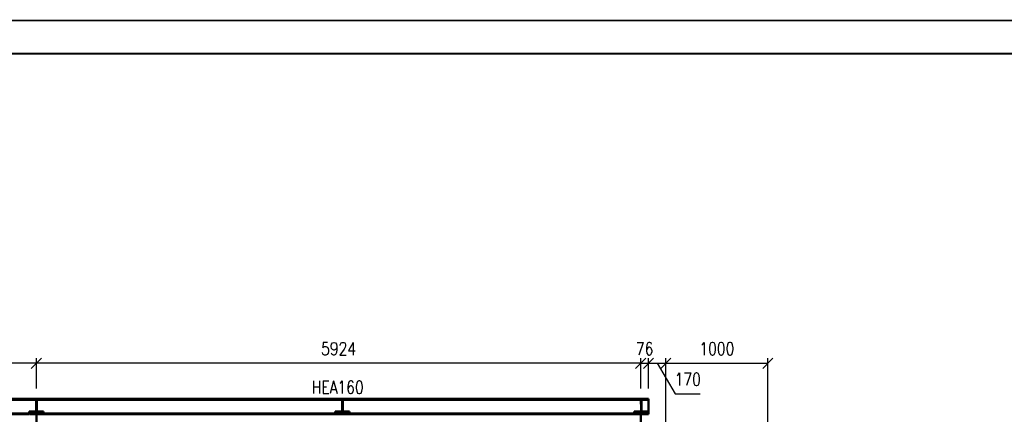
# Paper-space layout 'Layout1' of a CAD drawing. Extents: x -2 to 1083, y -36 to 422.
# Tile 20 of 93: x 173 to 366, y 343 to 420. Entities that reach past the tile are written whole.
import ezdxf
from ezdxf.enums import TextEntityAlignment as Align

# ---------------------------------------------------------------- set-up
doc = ezdxf.new("R2010")
doc.units = 0
doc.linetypes.add('ACAD_ISO02W100', pattern=[15, 12, -3])
doc.linetypes.add('ACAD_ISO04W100', pattern=[30.5, 24, -3, 0.5, -3])
doc.layers.get('0').update_dxf_attribs({"linetype": 'CONTINUOUS'})
doc.layers.get('DEFPOINTS').update_dxf_attribs({"color": 132, "linetype": 'CONTINUOUS'})
doc.layers.add('RAMECEK_HP', color=251, linetype='CONTINUOUS')
for name, color, linetype, lineweight in [('SS_2.ET-HALA_TaO-KCE_VELINU-NADSTAVBA', 72, 'CONTINUOUS', 50), ('SS_KOTY', 3, 'CONTINUOUS', 25), ('SS_POPIS_PROFILU', 13, 'CONTINUOUS', 25)]:
    doc.layers.add(name, color=color, linetype=linetype, lineweight=lineweight)
doc.styles.add('ROMANS', font='romans.shx', dxfattribs={"width": 0.8})
doc.styles.add('romans.shx', font='romans.shx', dxfattribs={"height": 5})
doc.dimstyles.new('A-1_(2.5)_50AS', dxfattribs={"dimtxt": 2.5, "dimasz": 2, "dimexe": 1, "dimexo": 2, "dimgap": 0, "dimtad": 0, "dimdec": 1, "dimlfac": 50, "dimrnd": 1, "dimtxsty": 'ROMANS', "dimblk1": 'OBLIQUE', "dimblk2": 'OBLIQUE', "dimsah": 1, "dimcen": 2, "dimclrd": 256, "dimclre": 256, "dimclrt": 256, "dimadec": 1, "dimazin": 2, "dimtfac": 0.714286, "dimtdec": 1, "dimtmove": 0, "dimatfit": 3, "dimldrblk": 'OPEN', "dimfxl": 1, "dimtvp": 1.142857, "dimtfill": 1, "dimtolj": 1, "dimlwd": -1, "dimlwe": -1, "dimarcsym": 0})

# ---------------------------------------------------------------- blocks, each defined once
blk = doc.blocks.new('*U6')
at = {"layer": 'RAMECEK_HP', "lineweight": 35, "const_width": 0.35}
for points in [[(0, 420), (0, 0), (891, 0), (891, 420)], [(6.5, 413.5), (6.5, 6.5), (884.5, 6.5), (884.5, 413.5)]]:
    blk.add_lwpolyline(points, close=True, dxfattribs=at)
at = {"layer": 'DEFPOINTS', "style": 'ROMANS', "width": 0.8}
blk.add_attdef('TISK', text='', height=10, dxfattribs=at).set_placement((891, -33), align=Align.RIGHT)
blk = doc.blocks.new('_Oblique')
at = {"color": 0, "linetype": 'ByBlock', "lineweight": -2}
blk.add_line((-0.5, -0.5), (0.5, 0.5), dxfattribs=at)
blk = doc.blocks.new('*D39')
at = {"layer": 'DEFPOINTS', "color": 0, "transparency": 16777216}
for p in [(296.62, 352.73), (295.1, 345.75, 17451.84), (296.62, 345.75, 17491.64)]:
    blk.add_point(p, dxfattribs=at)
at = {"layer": 'SS_KOTY', "transparency": 16777216}
for p, q in [((295.1, 347.75), (295.1, 353.73)), ((296.62, 347.75), (296.62, 353.73)), ((295.1, 352.73), (296.62, 352.73))]:
    blk.add_line(p, q, dxfattribs=at)
at = {"layer": 'SS_KOTY', "transparency": 16777216, "insert": (295.86, 355.59), "char_height": 2.5, "attachment_point": 5, "style": 'ROMANS', "bg_fill": 3, "box_fill_scale": 1.1, "bg_fill_color": 256, "bg_fill_true_color": 13158600, "bg_fill_transparency": 0}
blk.add_mtext('\\A1;76', dxfattribs=at)
at = {"layer": 'SS_KOTY', "transparency": 16777216, "xscale": 2, "yscale": 2, "zscale": 2, "rotation": 180}
blk.add_blockref('_Oblique', (295.1, 352.73), dxfattribs=at)
at = {"layer": 'SS_KOTY', "transparency": 16777216, "xscale": 2, "yscale": 2, "zscale": 2}
blk.add_blockref('_Oblique', (296.62, 352.73), dxfattribs=at)
blk = doc.blocks.new('_OPEN')
at = {"color": 0, "linetype": 'ByBlock'}
for p, q in [((-1, 0.167), (0, 0)), ((0, 0), (-1, -0.167)), ((0, 0), (-1, 0))]:
    blk.add_line(p, q, dxfattribs=at)
blk = doc.blocks.new('*D40')
at = {"layer": 'DEFPOINTS', "color": 0, "transparency": 16777216}
for p in [(176.62, 352.73), (176.62, 345.75, 17451.84), (295.1, 345.75, 17451.84)]:
    blk.add_point(p, dxfattribs=at)
at = {"layer": 'SS_KOTY', "transparency": 16777216}
for p, q in [((176.62, 347.75), (176.62, 353.73)), ((295.1, 347.75), (295.1, 353.73)), ((295.1, 352.73), (176.62, 352.73))]:
    blk.add_line(p, q, dxfattribs=at)
at = {"layer": 'SS_KOTY', "transparency": 16777216, "xscale": 2, "yscale": 2, "zscale": 2, "rotation": 180}
blk.add_blockref('_Oblique', (176.62, 352.73), dxfattribs=at)
at = {"layer": 'SS_KOTY', "transparency": 16777216, "xscale": 2, "yscale": 2, "zscale": 2}
blk.add_blockref('_Oblique', (295.1, 352.73), dxfattribs=at)
at = {"layer": 'SS_KOTY', "transparency": 16777216, "insert": (235.86, 355.59), "char_height": 2.5, "attachment_point": 5, "style": 'ROMANS', "bg_fill": 3, "box_fill_scale": 1.1, "bg_fill_color": 256, "bg_fill_true_color": 13158600, "bg_fill_transparency": 0}
blk.add_mtext('\\A1;5924', dxfattribs=at)
blk = doc.blocks.new('*D41')
at = {"layer": 'DEFPOINTS', "color": 0, "transparency": 16777216}
for p in [(58.14, 352.73), (58.14, 345.75, 17451.84), (176.62, 345.75, 17451.84)]:
    blk.add_point(p, dxfattribs=at)
at = {"layer": 'SS_KOTY', "transparency": 16777216}
for p, q in [((58.14, 347.75), (58.14, 353.73)), ((176.62, 347.75), (176.62, 353.73)), ((176.62, 352.73), (58.14, 352.73))]:
    blk.add_line(p, q, dxfattribs=at)
at = {"layer": 'SS_KOTY', "transparency": 16777216, "xscale": 2, "yscale": 2, "zscale": 2, "rotation": 180}
blk.add_blockref('_Oblique', (58.14, 352.73), dxfattribs=at)
at = {"layer": 'SS_KOTY', "transparency": 16777216, "xscale": 2, "yscale": 2, "zscale": 2}
blk.add_blockref('_Oblique', (176.62, 352.73), dxfattribs=at)
at = {"layer": 'SS_KOTY', "transparency": 16777216, "insert": (117.38, 355.59), "char_height": 2.5, "attachment_point": 5, "style": 'ROMANS', "bg_fill": 3, "box_fill_scale": 1.1, "bg_fill_color": 256, "bg_fill_true_color": 13158600, "bg_fill_transparency": 0}
blk.add_mtext('\\A1;5924', dxfattribs=at)
blk = doc.blocks.new('*D43')
at = {"layer": 'DEFPOINTS', "color": 0, "transparency": 16777216}
for p in [(320.02, 352.73), (300.02, 293.75, 17491.64), (320.02, 293.75, 17491.64)]:
    blk.add_point(p, dxfattribs=at)
at = {"layer": 'SS_KOTY', "transparency": 16777216}
for p, q in [((300.02, 295.75), (300.02, 353.73)), ((320.02, 295.75), (320.02, 353.73)), ((300.02, 352.73), (320.02, 352.73))]:
    blk.add_line(p, q, dxfattribs=at)
at = {"layer": 'SS_KOTY', "transparency": 16777216, "xscale": 2, "yscale": 2, "zscale": 2, "rotation": 180}
blk.add_blockref('_Oblique', (300.02, 352.73), dxfattribs=at)
at = {"layer": 'SS_KOTY', "transparency": 16777216, "xscale": 2, "yscale": 2, "zscale": 2}
blk.add_blockref('_Oblique', (320.02, 352.73), dxfattribs=at)
at = {"layer": 'SS_KOTY', "transparency": 16777216, "insert": (310.02, 355.59), "char_height": 2.5, "attachment_point": 5, "style": 'ROMANS', "bg_fill": 3, "box_fill_scale": 1.1, "bg_fill_color": 256, "bg_fill_true_color": 13158600, "bg_fill_transparency": 0}
blk.add_mtext('\\A1;1000', dxfattribs=at)
blk = doc.blocks.new('*D38')
at = {"layer": 'DEFPOINTS', "color": 0, "transparency": 16777216}
for p in [(300.02, 352.73), (296.62, 345.75, 17491.64), (300.02, 293.75, 17491.64)]:
    blk.add_point(p, dxfattribs=at)
at = {"layer": 'SS_KOTY', "transparency": 16777216}
for p, q in [((296.62, 347.75), (296.62, 353.73)), ((300.02, 295.75), (300.02, 353.73)), ((296.62, 352.73), (300.02, 352.73)), ((298.32, 352.73), (301.88, 346.73)), ((301.88, 346.73), (306.73, 346.73))]:
    blk.add_line(p, q, dxfattribs=at)
at = {"layer": 'SS_KOTY', "transparency": 16777216, "xscale": 2, "yscale": 2, "zscale": 2, "rotation": 180}
blk.add_blockref('_Oblique', (296.62, 352.73), dxfattribs=at)
at = {"layer": 'SS_KOTY', "transparency": 16777216, "insert": (304.31, 349.59), "char_height": 2.5, "attachment_point": 5, "style": 'ROMANS', "bg_fill": 3, "box_fill_scale": 1.1, "bg_fill_color": 256, "bg_fill_true_color": 13158600, "bg_fill_transparency": 0}
blk.add_mtext('\\A1;170', dxfattribs=at)
at = {"layer": 'SS_KOTY', "transparency": 16777216, "xscale": 2, "yscale": 2, "zscale": 2}
blk.add_blockref('_Oblique', (300.02, 352.73), dxfattribs=at)

psp = doc.layouts.get("Layout1")

# ---------------------------------------------------------------- linework, layer by layer
at = {"layer": 'SS_2.ET-HALA_TaO-KCE_VELINU-NADSTAVBA', "color": 1, "linetype": 'Continuous', "ltscale": 0.25}
for p, q in [((56.6206, 342.89), (176.6206, 342.89)), ((56.6206, 342.71), (175.1006, 342.71)), ((175.2806, 342.71), (176.6206, 342.71))]:
    psp.add_line(p, q, dxfattribs=at)
at = {"layer": 'SS_2.ET-HALA_TaO-KCE_VELINU-NADSTAVBA', "color": 3, "linetype": 'ACAD_ISO02W100', "ltscale": 0.25}
for p, q in [((175.2206, 343.26), (176.3256, 343.26)), ((175.2206, 343.21), (175.2206, 343.26)), ((175.2206, 343.21), (178.0206, 343.21)), ((175.2206, 343.09), (175.2206, 343.21)), ((175.2206, 343.09), (178.0206, 343.09)), ((176.3756, 343.2807), (176.3256, 343.26)), ((176.4463, 343.31), (176.3756, 343.2807)), ((176.7949, 343.31), (176.4463, 343.31)), ((176.8656, 343.2807), (176.7949, 343.31)), ((176.9156, 343.26), (176.8656, 343.2807)), ((176.9156, 343.26), (178.0206, 343.26)), ((178.0206, 343.26), (178.0206, 343.21)), ((178.0206, 343.21), (178.0206, 343.09)), ((235.2206, 343.26), (236.3256, 343.26)), ((235.2206, 343.21), (235.2206, 343.26)), ((235.2206, 343.21), (238.0206, 343.21)), ((235.2206, 343.09), (235.2206, 343.21)), ((235.2206, 343.09), (238.0206, 343.09)), ((236.3756, 343.2807), (236.3256, 343.26)), ((236.4463, 343.31), (236.3756, 343.2807)), ((236.7949, 343.31), (236.4463, 343.31)), ((236.8656, 343.2807), (236.7949, 343.31)), ((236.9156, 343.26), (236.8656, 343.2807)), ((236.9156, 343.26), (238.0206, 343.26)), ((238.0206, 343.26), (238.0206, 343.21)), ((238.0206, 343.21), (238.0206, 343.09)), ((293.8206, 343.21), (293.8206, 343.26)), ((293.8206, 343.09), (293.8206, 343.21))]:
    psp.add_line(p, q, dxfattribs=at)
at = {"layer": 'SS_2.ET-HALA_TaO-KCE_VELINU-NADSTAVBA', "color": 3, "linetype": 'ACAD_ISO02W100', "ltscale": 0.25, "extrusion": (0, 6.12323e-17, -1)}
psp.add_arc((-176.3256, 343.5), 0.24, 180, 270, dxfattribs=at)
at = {"layer": 'SS_2.ET-HALA_TaO-KCE_VELINU-NADSTAVBA', "color": 3, "linetype": 'ACAD_ISO02W100', "ltscale": 0.25, "extrusion": (-1.51582e-13, -6.27263e-14, -1)}
psp.add_arc((-176.9156, 343.5), 0.24, 270, 0, dxfattribs=at)
at = {"layer": 'SS_2.ET-HALA_TaO-KCE_VELINU-NADSTAVBA', "color": 3, "linetype": 'ACAD_ISO02W100', "ltscale": 0.25, "extrusion": (1.25575e-13, -3.03104e-13, -1)}
psp.add_arc((-236.3256, 343.5), 0.24, 180, 270, dxfattribs=at)
at = {"layer": 'SS_2.ET-HALA_TaO-KCE_VELINU-NADSTAVBA', "color": 3, "linetype": 'ACAD_ISO02W100', "ltscale": 0.25, "extrusion": (-3.03165e-13, -1.25514e-13, -1)}
psp.add_arc((-236.9156, 343.5), 0.24, 270, 0, dxfattribs=at)

# ---------------------------------------------------------------- block references
at = {"layer": 'RAMECEK_HP'}
psp.add_blockref('*U6', (0, 0), dxfattribs=at)

# ---------------------------------------------------------------- next in the draw order: dimensions: what is measured, and where the dimension line sits
at = {"layer": 'SS_KOTY'}
dim = psp.add_linear_dim(base=(296.6206, 352.729, -17430.1135), p1=(295.1006, 345.75, 21.7265), p2=(296.6206, 345.75, 61.5265), dimstyle='A-1_(2.5)_50AS', override={"dimtmove": 1}, dxfattribs=at)
dim.commit()
dim.dimension.update_dxf_attribs({"geometry": '*D39', "text_midpoint": (295.8606, 352.729, -17430.1135), "dimtype": 160})
dim = psp.add_linear_dim(base=(320.0206, 352.729, -17430.1135), p1=(300.0206, 293.75, 61.5265), p2=(320.0206, 293.75, 61.5265), dimstyle='A-1_(2.5)_50AS', dxfattribs=at)
dim.commit()
dim.dimension.update_dxf_attribs({"geometry": '*D43', "text_midpoint": (310.0206, 355.5861, -17430.1135)})

# ---------------------------------------------------------------- next in the draw order: dimensions: what is measured, and where the dimension line sits
dim = psp.add_linear_dim(base=(176.6206, 352.729, -17430.1135), p1=(295.1006, 345.75, 21.7265), p2=(176.6206, 345.75, 21.7265), dimstyle='A-1_(2.5)_50AS', override={"dimtmove": 1}, dxfattribs=at)
dim.commit()
dim.dimension.update_dxf_attribs({"geometry": '*D40', "text_midpoint": (235.8606, 355.5861, -17430.1135)})

# ---------------------------------------------------------------- next in the draw order: linework, layer by layer
at = {"layer": 'SS_2.ET-HALA_TaO-KCE_VELINU-NADSTAVBA', "color": 3, "linetype": 'ACAD_ISO02W100', "ltscale": 0.25}
for p, q in [((235.2206, 345.58), (235.2206, 345.75)), ((236.3256, 345.58), (235.2206, 345.58)), ((238.0206, 345.58), (236.9156, 345.58)), ((238.0206, 345.75), (238.0206, 345.58)), ((293.8206, 345.58), (293.8206, 345.75)), ((236.5656, 345.25), (236.5656, 345.34)), ((236.6756, 345.25), (236.5656, 345.25)), ((236.5656, 345.1793), (236.5656, 345.25)), ((236.5656, 345.15), (236.5656, 345.1793)), ((236.5656, 345.15), (236.6756, 345.15)), ((236.5656, 343.5), (236.5656, 345.15)), ((236.6756, 345.34), (236.6756, 345.25)), ((236.6756, 345.25), (236.6756, 345.1793)), ((236.6756, 345.1793), (236.6756, 345.15)), ((236.6756, 345.15), (236.6756, 343.5))]:
    psp.add_line(p, q, dxfattribs=at)
at = {"layer": 'SS_2.ET-HALA_TaO-KCE_VELINU-NADSTAVBA', "color": 3, "linetype": 'ACAD_ISO02W100', "ltscale": 0.25, "extrusion": (0, 6.12323e-17, -1)}
for centre, start, end in [((-236.3256, 345.34), 90, 180), ((-236.9156, 345.34), 0, 90)]:
    psp.add_arc(centre, 0.24, start, end, dxfattribs=at)

# ---------------------------------------------------------------- next in the draw order: texts
at = {"layer": 'SS_POPIS_PROFILU', "color": 13, "style": 'romans.shx', "width": 0.8}
psp.add_text('HEA160', height=2.5, dxfattribs=at).set_placement((230.5818, 346.771))

# ---------------------------------------------------------------- next in the draw order: dimensions: what is measured, and where the dimension line sits
at = {"layer": 'SS_KOTY'}
dim = psp.add_linear_dim(base=(58.1406, 352.729, -17430.1135), p1=(176.6206, 345.75, 21.7265), p2=(58.1406, 345.75, 21.7265), dimstyle='A-1_(2.5)_50AS', override={"dimtmove": 1}, dxfattribs=at)
dim.commit()
dim.dimension.update_dxf_attribs({"geometry": '*D41', "text_midpoint": (117.3806, 355.5861, -17430.1135)})
dim = psp.add_linear_dim(base=(300.0206, 352.729, -17430.1135), p1=(296.6206, 345.75, 61.5265), p2=(300.0206, 293.75, 61.5265), dimstyle='A-1_(2.5)_50AS', override={"dimtmove": 1}, dxfattribs=at)
dim.commit()
dim.dimension.update_dxf_attribs({"geometry": '*D38', "text_midpoint": (301.8775, 346.729, -17430.1135), "dimtype": 160})

# ---------------------------------------------------------------- next in the draw order: linework, layer by layer
at = {"layer": 'SS_2.ET-HALA_TaO-KCE_VELINU-NADSTAVBA', "color": 1, "linetype": 'Continuous', "ltscale": 0.25}
for p, q in [((176.6206, 345.75), (56.6206, 345.75)), ((56.6206, 345.57), (176.6206, 345.57)), ((296.6206, 345.75), (176.6206, 345.75)), ((176.6206, 342.71), (176.6206, 345.75)), ((176.6206, 345.57), (296.6206, 345.57)), ((296.6206, 342.71), (296.6206, 345.75)), ((176.6206, 342.89), (296.6206, 342.89)), ((176.6206, 342.71), (296.6206, 342.71))]:
    psp.add_line(p, q, dxfattribs=at)
at = {"layer": 'SS_2.ET-HALA_TaO-KCE_VELINU-NADSTAVBA', "color": 7, "linetype": 'ACAD_ISO04W100', "ltscale": 0.25}
for p, q in [((176.6206, 345.75), (56.6206, 345.75)), ((176.6206, 291.35), (176.6206, 345.75)), ((296.6206, 345.75), (176.6206, 345.75)), ((295.1006, 291.35), (295.1006, 345.75))]:
    psp.add_line(p, q, dxfattribs=at)
at = {"layer": 'SS_2.ET-HALA_TaO-KCE_VELINU-NADSTAVBA', "color": 3, "linetype": 'ACAD_ISO02W100', "ltscale": 0.25}
for p, q in [((175.2206, 345.58), (175.2206, 345.75)), ((176.3256, 345.58), (175.2206, 345.58)), ((178.0206, 345.58), (176.9156, 345.58)), ((178.0206, 345.75), (178.0206, 345.58)), ((294.9256, 345.58), (293.8206, 345.58)), ((296.6206, 345.58), (295.5156, 345.58)), ((176.5656, 345.25), (176.5656, 345.34)), ((176.6756, 345.25), (176.5656, 345.25)), ((176.5656, 345.1793), (176.5656, 345.25)), ((176.5656, 345.15), (176.5656, 345.1793)), ((176.5656, 345.15), (176.6756, 345.15)), ((176.5656, 343.5), (176.5656, 345.15)), ((176.6756, 345.34), (176.6756, 345.25)), ((176.6756, 345.25), (176.6756, 345.1793)), ((176.6756, 345.1793), (176.6756, 345.15)), ((176.6756, 345.15), (176.6756, 343.5)), ((295.1656, 345.25), (295.1656, 345.34)), ((295.2756, 345.25), (295.1656, 345.25)), ((295.1656, 345.1793), (295.1656, 345.25)), ((295.1656, 345.15), (295.1656, 345.1793)), ((295.1656, 345.15), (295.2756, 345.15)), ((295.1656, 343.5), (295.1656, 345.15)), ((295.2756, 345.34), (295.2756, 345.25)), ((295.2756, 345.25), (295.2756, 345.1793)), ((295.2756, 345.1793), (295.2756, 345.15)), ((295.2756, 345.15), (295.2756, 343.5)), ((293.8206, 343.26), (294.9256, 343.26)), ((293.8206, 343.21), (296.6206, 343.21)), ((293.8206, 343.09), (296.6206, 343.09)), ((294.9756, 343.2807), (294.9256, 343.26)), ((295.0463, 343.31), (294.9756, 343.2807)), ((295.3949, 343.31), (295.0463, 343.31)), ((295.4656, 343.2807), (295.3949, 343.31)), ((295.5156, 343.26), (295.4656, 343.2807)), ((295.5156, 343.26), (296.6206, 343.26))]:
    psp.add_line(p, q, dxfattribs=at)
at = {"layer": 'SS_2.ET-HALA_TaO-KCE_VELINU-NADSTAVBA', "color": 3, "linetype": 'ACAD_ISO02W100', "ltscale": 0.25, "extrusion": (0, 6.12323e-17, -1)}
for centre, start, end in [((-176.3256, 345.34), 90, 180), ((-176.9156, 345.34), 0, 90), ((-294.9256, 345.34), 90, 180), ((-294.9256, 343.5), 180, 270)]:
    psp.add_arc(centre, 0.24, start, end, dxfattribs=at)
at = {"layer": 'SS_2.ET-HALA_TaO-KCE_VELINU-NADSTAVBA', "color": 3, "linetype": 'ACAD_ISO02W100', "ltscale": 0.25, "extrusion": (-1.51582e-13, 6.28487e-14, -1)}
psp.add_arc((-295.5156, 345.34), 0.24, 0, 90, dxfattribs=at)
at = {"layer": 'SS_2.ET-HALA_TaO-KCE_VELINU-NADSTAVBA', "color": 3, "linetype": 'ACAD_ISO02W100', "ltscale": 0.25, "extrusion": (-1.51582e-13, -6.27263e-14, -1)}
psp.add_arc((-295.5156, 343.5), 0.24, 270, 0, dxfattribs=at)

doc.saveas('drawing.dxf')
